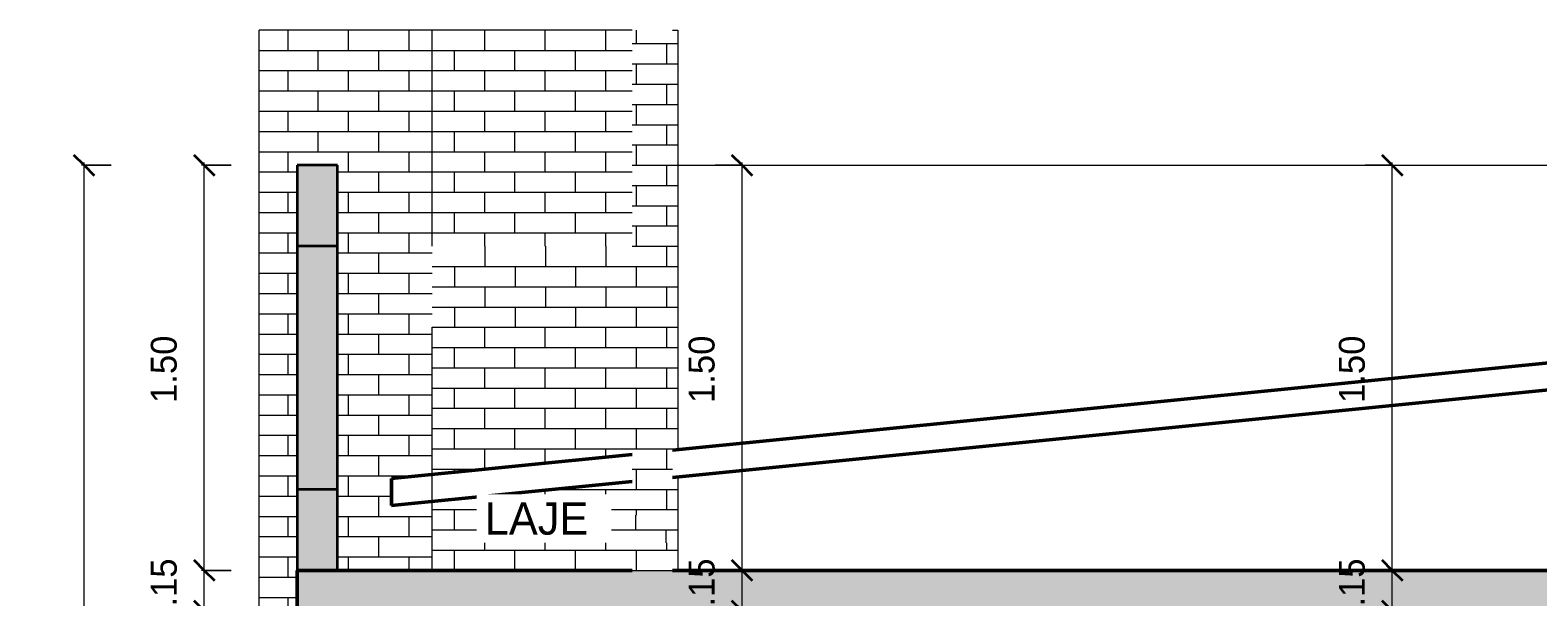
# Model space of a CAD drawing. Header units: metres. Extents: x -32 to 90, y -28 to 32.
# Tile 15 of 148: x 28.5 to 34.08, y 3.9 to 6. Entities that reach past the tile are written whole.
import ezdxf

# ---------------------------------------------------------------- set-up
doc = ezdxf.new("R2010")
doc.units = ezdxf.units.M
for name, color, linetype, lineweight in [('A-ANNO-DIMS', 4, 'Continuous', 9), ('A-ANNO-DIMS-50', 211, 'Continuous', 9), ('A-DETL', 90, 'Continuous', 18), ('A-DETL-GENF', 92, 'Continuous', 18), ('A-FLOR', 192, 'Continuous', 18), ('A-FLOR-PATT', 8, 'Continuous', 50), ('A-ROOF', 132, 'Continuous', 18), ('A-WALL', 113, 'Continuous', 18), ('A-WALL-PATT', 111, 'Continuous', 35), ('G-ANNO-TEXT', 231, 'Continuous', 9)]:
    doc.layers.add(name, color=color, linetype=linetype, lineweight=lineweight)
doc.styles.add('Century Gothic_4', font='GOTHIC.TTF', dxfattribs={"height": 0.095807})
doc.styles.add('Century Gothic_5', font='GOTHIC.TTF', dxfattribs={"height": 0.119759})
doc.dimstyles.new('Diagonal_-_2MM_Century_Gothic_-_M_2', dxfattribs={"dimscale": 0.3048, "dimtxt": 0.1, "dimasz": 0.246063, "dimexe": 0.032808, "dimexo": 0.0625, "dimgap": 0.246063, "dimtad": 1, "dimrnd": 0.01, "dimzin": 0, "dimdsep": 46, "dimtxsty": 'Century Gothic_4', "dimblk1": 'OBLIQUE', "dimblk2": 'OBLIQUE', "dimsah": 1, "dimcen": 0.09, "dimdle": 0.032808, "dimazin": 0, "dimtfac": 1, "dimtdec": 4, "dimtix": 1, "dimtmove": 0, "dimatfit": 3, "dimfxl": 0.328084, "dimfxlon": 1, "dimtvp": 1, "dimtolj": 1, "dimtzin": 0, "dimarcsym": 2})
pattern_1 = [(0, (-27.72, 4), (0, 0.075), []), (90, (-27.72, 4), (-0.112, 0.075), [0.075, -0.075])]
pattern_2 = [(0, (-29.12, 0), (0, 0.075), []), (90, (-29.12, 0), (-0.112, 0.075), [0.075, -0.075])]

# ---------------------------------------------------------------- blocks, each defined once
blk = doc.blocks.new('DIMBLOCK92-Corte AA')
at = {"layer": 'A-ANNO-DIMS-50', "lineweight": 35, "transparency": 16777216}
for p, q in [((33.5446, 4), (33.5071, 4.0375)), ((33.5446, 4), (33.5821, 3.9625)), ((33.5446, 3.85), (33.5071, 3.8875)), ((33.5446, 3.85), (33.5821, 3.8125))]:
    blk.add_line(p, q, dxfattribs=at)
at = {"layer": 'A-ANNO-DIMS-50', "transparency": 16777216}
for p, q in [((33.4446, 4), (33.5546, 4)), ((33.5446, 4), (33.4446, 4)), ((33.5446, 3.85), (33.5446, 4)), ((33.4446, 3.85), (33.5546, 3.85)), ((33.5446, 3.85), (33.4446, 3.85))]:
    blk.add_line(p, q, dxfattribs=at)
at = {"layer": 'A-ANNO-DIMS-50', "color": 0, "transparency": 16777216, "insert": (33.3468, 3.7948), "char_height": 0.09581, "width": 0.312381, "attachment_point": 1, "rotation": 90, "line_spacing_factor": 0.984117, "style": 'Century Gothic_4'}
blk.add_mtext('0.15', dxfattribs=at)
blk = doc.blocks.new('_Oblique')
at = {"color": 0, "linetype": 'ByBlock', "lineweight": -2}
blk.add_line((-0.5, -0.5), (0.5, 0.5), dxfattribs=at)
blk = doc.blocks.new('DIMBLOCK93-Corte AA')
at = {"layer": 'A-ANNO-DIMS-50', "lineweight": 35, "transparency": 16777216}
for p, q in [((33.5446, 5.5), (33.5071, 5.5375)), ((33.5446, 5.5), (33.5821, 5.4625)), ((33.5446, 4), (33.5071, 4.0375)), ((33.5446, 4), (33.5821, 3.9625))]:
    blk.add_line(p, q, dxfattribs=at)
at = {"layer": 'A-ANNO-DIMS-50', "transparency": 16777216}
for p, q in [((33.4446, 5.5), (33.5546, 5.5)), ((33.5446, 5.5), (33.4446, 5.5)), ((33.5446, 4), (33.5446, 5.51)), ((33.4446, 4), (33.5546, 4)), ((33.5446, 4), (33.4446, 4))]:
    blk.add_line(p, q, dxfattribs=at)
at = {"layer": 'A-ANNO-DIMS-50', "color": 0, "transparency": 16777216, "insert": (33.3468, 4.6198), "char_height": 0.09581, "width": 0.312381, "attachment_point": 1, "rotation": 90, "line_spacing_factor": 0.984117, "style": 'Century Gothic_4'}
blk.add_mtext('1.50', dxfattribs=at)
blk = doc.blocks.new('DIMBLOCK101-Corte AA')
at = {"layer": 'A-ANNO-DIMS-50', "lineweight": 35, "transparency": 16777216}
for p, q in [((29.1457, 4), (29.1082, 4.0375)), ((29.1457, 4), (29.1832, 3.9625)), ((29.1457, 3.85), (29.1082, 3.8875)), ((29.1457, 3.85), (29.1832, 3.8125))]:
    blk.add_line(p, q, dxfattribs=at)
at = {"layer": 'A-ANNO-DIMS-50', "transparency": 16777216}
for p, q in [((29.2457, 4), (29.1357, 4)), ((29.1457, 3.85), (29.1457, 4)), ((29.1457, 4), (29.2457, 4)), ((29.2457, 3.85), (29.1357, 3.85)), ((29.1457, 3.85), (29.2457, 3.85))]:
    blk.add_line(p, q, dxfattribs=at)
at = {"layer": 'A-ANNO-DIMS-50', "color": 0, "transparency": 16777216, "insert": (28.9479, 3.7948), "char_height": 0.09581, "width": 0.312381, "attachment_point": 1, "rotation": 90, "line_spacing_factor": 0.984117, "style": 'Century Gothic_4'}
blk.add_mtext('0.15', dxfattribs=at)
blk = doc.blocks.new('DIMBLOCK102-Corte AA')
at = {"layer": 'A-ANNO-DIMS-50', "lineweight": 35, "transparency": 16777216}
for p, q in [((29.1457, 5.5), (29.1082, 5.5375)), ((29.1457, 5.5), (29.1832, 5.4625)), ((29.1457, 4), (29.1082, 4.0375)), ((29.1457, 4), (29.1832, 3.9625))]:
    blk.add_line(p, q, dxfattribs=at)
at = {"layer": 'A-ANNO-DIMS-50', "transparency": 16777216}
for p, q in [((29.2457, 5.5), (29.1357, 5.5)), ((29.1457, 4), (29.1457, 5.51)), ((29.1457, 5.5), (29.2457, 5.5)), ((29.2457, 4), (29.1357, 4)), ((29.1457, 4), (29.2457, 4))]:
    blk.add_line(p, q, dxfattribs=at)
at = {"layer": 'A-ANNO-DIMS-50', "color": 0, "transparency": 16777216, "insert": (28.9479, 4.6198), "char_height": 0.09581, "width": 0.312381, "attachment_point": 1, "rotation": 90, "line_spacing_factor": 0.984117, "style": 'Century Gothic_4'}
blk.add_mtext('1.50', dxfattribs=at)
blk = doc.blocks.new('DIMBLOCK103-Corte AA')
at = {"layer": 'A-ANNO-DIMS-50', "lineweight": 35, "transparency": 16777216}
for p, q in [((28.7006, 5.5), (28.6631, 5.5375)), ((28.7006, 5.5), (28.7381, 5.4625)), ((28.7006, -0.1), (28.6631, -0.0625)), ((28.7006, -0.1), (28.7381, -0.1375))]:
    blk.add_line(p, q, dxfattribs=at)
at = {"layer": 'A-ANNO-DIMS-50', "transparency": 16777216}
for p, q in [((28.8006, 5.5), (28.6906, 5.5)), ((28.7006, -0.11), (28.7006, 5.51)), ((28.7006, 5.5), (28.8006, 5.5)), ((28.6006, -0.1), (28.7106, -0.1)), ((28.7006, -0.1), (28.6006, -0.1))]:
    blk.add_line(p, q, dxfattribs=at)
at = {"layer": 'A-ANNO-DIMS-50', "color": 0, "transparency": 16777216, "insert": (28.5028, 2.5698), "char_height": 0.09581, "width": 0.312381, "attachment_point": 1, "rotation": 90, "line_spacing_factor": 0.984117, "style": 'Century Gothic_4'}
blk.add_mtext('5.60', dxfattribs=at)
blk = doc.blocks.new('DIMBLOCK109-Corte AA')
at = {"layer": 'A-ANNO-DIMS-50', "lineweight": 35, "transparency": 16777216}
for p, q in [((31.1371, 4), (31.0996, 4.0375)), ((31.1371, 4), (31.1746, 3.9625)), ((31.1371, 3.85), (31.0996, 3.8875)), ((31.1371, 3.85), (31.1746, 3.8125))]:
    blk.add_line(p, q, dxfattribs=at)
at = {"layer": 'A-ANNO-DIMS-50', "transparency": 16777216}
for p, q in [((31.0371, 4), (31.1471, 4)), ((31.1371, 4), (31.0371, 4)), ((31.1371, 3.85), (31.1371, 4)), ((31.0371, 3.85), (31.1471, 3.85)), ((31.1371, 3.85), (31.0371, 3.85))]:
    blk.add_line(p, q, dxfattribs=at)
at = {"layer": 'A-ANNO-DIMS-50', "color": 0, "transparency": 16777216, "insert": (30.9393, 3.7948), "char_height": 0.09581, "width": 0.312381, "attachment_point": 1, "rotation": 90, "line_spacing_factor": 0.984117, "style": 'Century Gothic_4'}
blk.add_mtext('0.15', dxfattribs=at)
blk = doc.blocks.new('DIMBLOCK110-Corte AA')
at = {"layer": 'A-ANNO-DIMS-50', "lineweight": 35, "transparency": 16777216}
for p, q in [((31.1371, 5.5), (31.0996, 5.5375)), ((31.1371, 5.5), (31.1746, 5.4625)), ((31.1371, 4), (31.0996, 4.0375)), ((31.1371, 4), (31.1746, 3.9625))]:
    blk.add_line(p, q, dxfattribs=at)
at = {"layer": 'A-ANNO-DIMS-50', "transparency": 16777216}
for p, q in [((31.0371, 5.5), (31.1471, 5.5)), ((31.1371, 5.5), (31.0371, 5.5)), ((31.1371, 4), (31.1371, 5.51)), ((31.0371, 4), (31.1471, 4)), ((31.1371, 4), (31.0371, 4))]:
    blk.add_line(p, q, dxfattribs=at)
at = {"layer": 'A-ANNO-DIMS-50', "color": 0, "transparency": 16777216, "insert": (30.9393, 4.6198), "char_height": 0.09581, "width": 0.312381, "attachment_point": 1, "rotation": 90, "line_spacing_factor": 0.984117, "style": 'Century Gothic_4'}
blk.add_mtext('1.50', dxfattribs=at)

msp = doc.modelspace()

# ---------------------------------------------------------------- hatches: boundary and pattern name
at = {"layer": 'A-DETL-GENF'}
h = msp.add_hatch(dxfattribs=at)
h.set_pattern_fill('FP_22', style=0, pattern_type=2)
h.set_pattern_definition([(0, (-15.734, 2.875), (0, 0.075), []), (90, (-15.734, 2.875), (-0.112, 0.075), [0.075, -0.075])])
h.paths.add_polyline_path([(30.8797, 4), (30.8797, 4.104), (30.7297, 4.089), (30.7297, 4), (30.7497, 4)], flags=0)
h.paths.add_polyline_path([(30.8657, 4.2045), (30.8797, 4.2045), (30.8797, 6), (30.7297, 6), (30.7297, 5.2), (29.9894, 5.2), (29.9894, 4.9), (30.7297, 4.9), (30.7297, 4.2045), (30.7497, 4.2045)], flags=0)
at = {"layer": 'A-FLOR-PATT', "lineweight": 18}
msp.add_hatch(color=256, dxfattribs=at).paths.add_polyline_path([(29.4994, 3.85), (57.6561, 3.85), (57.6561, 4), (29.4894, 4), (29.4894, 3.85)], flags=0)
at = {"layer": 'A-WALL-PATT', "lineweight": 18}
h = msp.add_hatch(dxfattribs=at)
h.set_pattern_fill('FP_11', color=256, style=0, pattern_type=2)
h.set_pattern_definition(pattern_2)
h.paths.add_polyline_path([(29.3494, 0), (29.4994, 0), (29.4994, 3.85), (29.4894, 3.85), (29.4894, 5.5), (29.4994, 5.5), (29.4994, 6), (29.3494, 6), (29.3494, 2.1)], flags=0)
h = msp.add_hatch(dxfattribs=at)
h.set_pattern_fill('FP_11', color=256, style=0, pattern_type=2)
h.set_pattern_definition(pattern_2)
h.paths.add_polyline_path([(29.4994, 0), (29.8494, 0), (29.8494, 3.85), (29.4994, 3.85), (29.4994, 2.1)], flags=0)
h.paths.add_polyline_path([(29.9894, 4), (29.9894, 4.255), (29.8394, 4.24), (29.8394, 4.3405), (29.9894, 4.3555), (29.9894, 6), (29.4994, 6), (29.4994, 5.5), (29.6394, 5.5), (29.6394, 4), (29.8494, 4)], flags=0)
h = msp.add_hatch(dxfattribs=at)
h.set_pattern_fill('FP_10', color=256, style=0, pattern_type=2)
h.set_pattern_definition([(0, (-27.72, 0), (0, 0.075), []), (90, (-27.72, 0), (-0.112, 0.075), [0.075, -0.075])])
h.paths.add_polyline_path([(30.6997, 5.2), (30.7297, 5.2), (30.7297, 6), (29.9894, 6), (29.9894, 5.2), (30.583, 5.2)], flags=0)
h = msp.add_hatch(dxfattribs=at)
h.set_pattern_fill('FP_9', color=256, style=0, pattern_type=2)
h.set_pattern_definition(pattern_1)
h.paths.add_polyline_path([(30.8997, 4), (30.8997, 4.346), (30.8797, 4.344), (30.8797, 4.2045), (30.7497, 4.2045), (30.7497, 4.091), (30.8797, 4.104), (30.8797, 4)], flags=0)
h.paths.add_polyline_path([(30.8797, 4.4445), (30.8997, 4.4465), (30.8997, 6), (30.8797, 6), (30.8797, 4.9)], flags=0)
for points in [[(29.6394, 5.2), (29.6394, 5.5), (29.4894, 5.5), (29.4894, 5.2), (29.4994, 5.2)], [(29.4894, 4.3), (29.6394, 4.3), (29.6394, 5.2), (29.4894, 5.2), (29.4894, 5.0475)], [(29.4894, 4), (29.6394, 4), (29.6394, 4.3), (29.4894, 4.3)]]:
    msp.add_hatch(color=256, dxfattribs=at).paths.add_polyline_path(points, flags=0)
h = msp.add_hatch(dxfattribs=at)
h.set_pattern_fill('FP_9', color=256, style=0, pattern_type=2)
h.set_pattern_definition(pattern_1)
h.paths.add_polyline_path([(30.333, 4), (30.7297, 4), (30.7297, 4.089), (30.7497, 4.091), (30.7497, 4.2045), (30.7297, 4.2045), (30.7297, 4.329), (29.9894, 4.255), (29.9894, 4)], flags=0)
h.paths.add_polyline_path([(29.9894, 4.3555), (30.7297, 4.4295), (30.7297, 4.9), (29.9894, 4.9)], flags=0)

# ---------------------------------------------------------------- linework, layer by layer
at = {"layer": 'A-DETL'}
for p, q in [((29.9894, 5.2), (29.9894, 6)), ((29.9894, 4), (29.9894, 4.9))]:
    msp.add_line(p, q, dxfattribs=at)
at = {"layer": 'A-FLOR', "lineweight": 50}
for p, q in [((30.7297, 4), (29.4894, 4)), ((29.4894, 4), (29.4894, 3.85)), ((35.6994, 4), (30.8797, 4))]:
    msp.add_line(p, q, dxfattribs=at)
at = {"layer": 'A-ROOF', "lineweight": 50}
for p, q in [((35.6994, 4.9265), (30.8797, 4.4445)), ((30.8797, 4.344), (35.6994, 4.826)), ((30.7297, 4.4295), (29.8394, 4.3405)), ((29.8394, 4.3405), (29.8394, 4.24)), ((29.8394, 4.24), (30.7297, 4.329))]:
    msp.add_line(p, q, dxfattribs=at)
at = {"layer": 'A-WALL'}
for p, q in [((30.7297, 6), (29.3494, 6)), ((29.3494, 0), (29.3494, 6)), ((30.8797, 6), (30.8997, 6)), ((30.8997, 6), (30.8997, 4.4465)), ((30.8997, 5.5), (35.6994, 5.5)), ((30.8997, 4.346), (30.8997, 4))]:
    msp.add_line(p, q, dxfattribs=at)
at = {"layer": 'A-WALL', "lineweight": 35}
for p, q in [((29.4894, 5.5), (29.4894, 4)), ((29.6394, 5.5), (29.4894, 5.5)), ((29.6394, 4), (29.6394, 5.5)), ((29.6394, 5.2), (29.4894, 5.2)), ((29.6394, 4.3), (29.4894, 4.3))]:
    msp.add_line(p, q, dxfattribs=at)

# ---------------------------------------------------------------- dimensions: what is measured, and where the dimension line sits
at = {"layer": 'A-ANNO-DIMS'}
for base, p1, p2, override, picture, middle in [((28.7006, 5.5), (28.6006, -0.1), (28.8006, 5.5), {"dimpost": '<>', "dimfxl": 5.60357}, 'DIMBLOCK103-Corte AA', (28.5753, 2.7)), ((29.1457, 5.5), (29.2457, 4), (29.2457, 5.5), {"dimpost": '<>', "dimfxl": 1.5}, 'DIMBLOCK102-Corte AA', (29.0204, 4.75)), ((31.1371, 5.5), (31.0371, 4), (31.0371, 5.5), {"dimpost": '<>', "dimfxl": 1.5}, 'DIMBLOCK110-Corte AA', (31.0117, 4.75)), ((33.5446, 5.5), (33.4446, 4), (33.4446, 5.5), {"dimpost": '<>', "dimfxl": 1.5}, 'DIMBLOCK93-Corte AA', (33.4193, 4.75)), ((29.1457, 4), (29.2457, 3.85), (29.2457, 4), {"dimpost": '<>', "dimfxl": 0.15}, 'DIMBLOCK101-Corte AA', (29.0204, 3.925)), ((31.1371, 4), (31.0371, 3.85), (31.0371, 4), {"dimpost": '<>', "dimfxl": 0.15}, 'DIMBLOCK109-Corte AA', (31.0117, 3.925)), ((33.5446, 4), (33.4446, 3.85), (33.4446, 4), {"dimpost": '<>', "dimfxl": 0.15}, 'DIMBLOCK92-Corte AA', (33.4193, 3.925))]:
    dim = msp.add_linear_dim(base=base, p1=p1, p2=p2, angle=90, dimstyle='Diagonal_-_2MM_Century_Gothic_-_M_2', override=override, dxfattribs=at)
    dim.commit()
    dim.dimension.update_dxf_attribs({"geometry": picture, "text_midpoint": middle})

# ---------------------------------------------------------------- next in the draw order: texts
at = {"layer": 'G-ANNO-TEXT', "color": 7, "insert": (30.1847, 4.252), "char_height": 0.11976, "width": 0.438, "attachment_point": 1, "line_spacing_factor": 0.984117, "style": 'Century Gothic_5', "bg_fill": 3, "box_fill_scale": 1.25, "bg_fill_color": 0, "bg_fill_transparency": 0}
msp.add_mtext('LAJE', dxfattribs=at)

doc.saveas('drawing.dxf')
